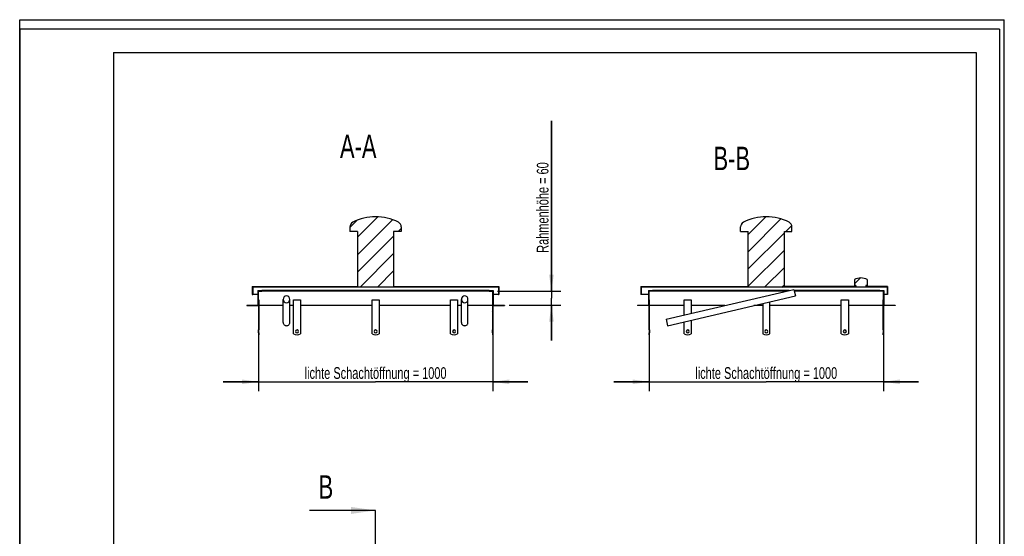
# Model space of a CAD drawing. Header units: millimetres. Extents: x 0 to 4200, y 0 to 5940.
# Tile 3 of 3: x 0 to 4200, y 3736 to 5940. Entities that reach past the tile are written whole.
import ezdxf

# ---------------------------------------------------------------- set-up
doc = ezdxf.new("R2010")
doc.units = ezdxf.units.MM
doc.header["$LTSCALE"] = 387.2
doc.linetypes.add('PHANTOM', pattern=[0.8, 0.45, -0.05, 0.1, -0.05, 0.1, -0.05])
doc.layers.get('0').update_dxf_attribs({"linetype": 'CONTINUOUS'})
for name, color, linetype in [('_2D-BEM', 7, 'CONTINUOUS'), ('_ACHSEN', 7, 'CONTINUOUS'), ('_ZEICHNUNGSELEM', 7, 'CONTINUOUS'), ('HATCHING_BL1', 7, 'CONTINUOUS')]:
    doc.layers.add(name, color=color, linetype=linetype)
doc.styles.get("Standard").update_dxf_attribs({"font": 'txt', "width": 0.7})
doc.dimstyles.new('DIMSTYLE_1', dxfattribs={"dimtxt": 50, "dimasz": 70, "dimexe": 2, "dimexo": 1, "dimtad": 1, "dimdec": 1, "dimtxsty": 'Standard', "dimblk": '_FILLED', "dimblk1": '_FILLED', "dimblk2": '_FILLED', "dimcen": 0.09, "dimadec": 1, "dimazin": 2, "dimtp": 0.8, "dimtm": 0.8, "dimtfac": 1, "dimtdec": 1, "dimtofl": 0, "dimtmove": 0, "dimatfit": 3, "dimldrblk": '_FILLED', "dimfxl": 1, "dimtolj": 1, "dimarcsym": 0})
doc.dimstyles.new('DIMSTYLE_3', dxfattribs={"dimtxt": 50, "dimasz": 70, "dimexe": 2, "dimexo": 1, "dimtad": 1, "dimdec": 1, "dimtxsty": 'Standard', "dimblk": '_FILLED', "dimblk1": '_FILLED', "dimblk2": '_FILLED', "dimcen": 0.09, "dimadec": 1, "dimazin": 2, "dimtp": 0.3, "dimtm": 0.3, "dimtfac": 1, "dimtdec": 1, "dimtofl": 0, "dimtmove": 0, "dimatfit": 3, "dimldrblk": '_FILLED', "dimfxl": 1, "dimtolj": 1, "dimarcsym": 0})
doc.dimstyles.get("Standard").update_dxf_attribs({"dimtxt": 50, "dimasz": 70, "dimexe": 2, "dimexo": 1, "dimtad": 1, "dimdec": 1, "dimtxsty": 'Standard', "dimblk": '_FILLED', "dimblk1": '_FILLED', "dimblk2": '_FILLED', "dimcen": 0.09, "dimadec": 1, "dimazin": 2, "dimtol": 1, "dimtp": 0.1, "dimtm": 0.1, "dimtfac": 1, "dimtdec": 1, "dimtofl": 0, "dimtmove": 0, "dimatfit": 3, "dimldrblk": '_FILLED', "dimfxl": 1, "dimtolj": 1, "dimarcsym": 0})

# ---------------------------------------------------------------- blocks, each defined once
blk = doc.blocks.new('_FILLED')
at = {"color": 0, "linetype": 'ByBlock'}
blk.add_solid([(0, 0), (-1, 0.1428571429), (-1, -0.1428571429)], dxfattribs=at)
blk = doc.blocks.new('*D2')
at = {"layer": '_2D-BEM', "color": 2, "linetype": 'Continuous', "transparency": 16777216}
for p, q in [((1018.2002567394, 4699.9332477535), (1018.2002567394, 4354.9332477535)), ((2018.2002567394, 4699.9332477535), (2018.2002567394, 4354.9332477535)), ((1018.2002567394, 4394.9332477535), (868.2002567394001, 4394.9332477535)), ((868.2002567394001, 4394.9332477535), (1518.2002567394, 4394.9332477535)), ((2168.2002567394, 4394.9332477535), (1518.2002567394, 4394.9332477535)), ((2018.2002567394, 4394.9332477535), (2168.2002567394, 4394.9332477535))]:
    blk.add_line(p, q, dxfattribs=at)
at = {"layer": '_2D-BEM', "color": 2, "linetype": 'Continuous', "transparency": 16777216, "xscale": 70, "yscale": 70, "zscale": 70}
blk.add_blockref('_FILLED', (1018.2002567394, 4394.9332477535), dxfattribs=at)
at = {"layer": '_2D-BEM', "color": 2, "linetype": 'Continuous', "transparency": 16777216, "xscale": 70, "yscale": 70, "zscale": 70, "rotation": 180}
blk.add_blockref('_FILLED', (2018.2002567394, 4394.9332477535), dxfattribs=at)
at = {"layer": '_2D-BEM', "color": 2, "linetype": 'Continuous', "transparency": 16777216, "insert": (1518.2002567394, 4457.4332477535), "char_height": 50, "width": 1436.4285714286, "attachment_point": 2, "line_spacing_factor": 0.9}
blk.add_mtext('lichte Schachtöffnung = 1000', dxfattribs=at)
blk = doc.blocks.new('*D5')
at = {"layer": '_2D-BEM', "color": 2, "linetype": 'Continuous', "transparency": 16777216}
for p, q in [((2684.6790757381, 4724.9332477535), (2684.6790757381, 4354.9332477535)), ((3684.6790757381, 4724.9332477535), (3684.6790757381, 4354.9332477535)), ((2684.6790757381, 4394.9332477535), (2534.6790757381, 4394.9332477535)), ((2534.6790757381, 4394.9332477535), (3184.6790757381, 4394.9332477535)), ((3834.6790757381, 4394.9332477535), (3184.6790757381, 4394.9332477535)), ((3684.6790757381, 4394.9332477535), (3834.6790757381, 4394.9332477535))]:
    blk.add_line(p, q, dxfattribs=at)
at = {"layer": '_2D-BEM', "color": 2, "linetype": 'Continuous', "transparency": 16777216, "xscale": 70, "yscale": 70, "zscale": 70}
blk.add_blockref('_FILLED', (2684.6790757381, 4394.9332477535), dxfattribs=at)
at = {"layer": '_2D-BEM', "color": 2, "linetype": 'Continuous', "transparency": 16777216, "xscale": 70, "yscale": 70, "zscale": 70, "rotation": 180}
blk.add_blockref('_FILLED', (3684.6790757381, 4394.9332477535), dxfattribs=at)
at = {"layer": '_2D-BEM', "color": 2, "linetype": 'Continuous', "transparency": 16777216, "insert": (3184.6790757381, 4457.4332477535), "char_height": 50, "width": 1436.4285714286, "attachment_point": 2, "line_spacing_factor": 0.9}
blk.add_mtext('lichte Schachtöffnung = 1000', dxfattribs=at)
blk = doc.blocks.new('*D6')
at = {"layer": '_2D-BEM', "color": 2, "linetype": 'Continuous', "transparency": 16777216}
for p, q in [((2268.2002567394, 4781.9332477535), (2268.2002567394, 5508.9076838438)), ((2268.2002567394, 5508.9076838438), (2268.2002567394, 4751.9332477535)), ((2038.2002567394, 4781.9332477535), (2308.2002567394, 4781.9332477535)), ((2268.2002567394, 4571.9332477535), (2268.2002567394, 4751.9332477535)), ((2088.2002567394, 4721.9332477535), (2308.2002567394, 4721.9332477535)), ((2268.2002567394, 4721.9332477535), (2268.2002567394, 4571.9332477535))]:
    blk.add_line(p, q, dxfattribs=at)
at = {"layer": '_2D-BEM', "color": 2, "linetype": 'Continuous', "transparency": 16777216, "xscale": 70, "yscale": 70, "zscale": 70}
for p, rotation in [((2268.2002567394, 4781.9332477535), 270), ((2268.2002567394, 4721.9332477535), 90)]:
    blk.add_blockref('_FILLED', p, dxfattribs=dict(at, rotation=rotation))
at = {"layer": '_2D-BEM', "color": 2, "linetype": 'Continuous', "transparency": 16777216, "insert": (2205.7002567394, 4945.3362552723), "char_height": 50, "width": 845.3571428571, "attachment_point": 1, "rotation": 90, "line_spacing_factor": 0.9}
blk.add_mtext('Rahmenhöhe = 60', dxfattribs=at)
blk = doc.blocks.new('XSEC_FILLED')
at = {"color": 0, "linetype": 'ByBlock'}
blk.add_solid([(0, 0), (-1, 0.1428571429), (-1, -0.1428571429)], dxfattribs=at)
blk = doc.blocks.new('HATCHING_BL1', base_point=(1376.9198705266, 3027.5840507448))
at = {"layer": 'HATCHING_BL1', "color": 7, "linetype": 'PHANTOM'}
for p, q in [((1518.2002567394, 3747.4356494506), (1518.2002567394, 3846.1964056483)), ((1518.2002567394, 2451.7431406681), (1518.2002567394, 3747.4356494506)), ((1518.2002567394, 2208.9716958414), (1518.2002567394, 2295.5798544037))]:
    blk.add_line(p, q, dxfattribs=at)
at = {"layer": 'HATCHING_BL1', "color": 7, "linetype": 'Continuous', "char_height": 100, "width": 117.8571428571, "attachment_point": 1, "line_spacing_factor": 0.9}
for insert in [(1274.9251985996, 3996.1964056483), (1274.9251985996, 2158.9716958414)]:
    blk.add_mtext('B', dxfattribs=dict(at, insert=insert))
at = {"layer": 'HATCHING_BL1', "color": 7, "linetype": 'Continuous'}
for points in [[(1518.2002567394, 3846.1964056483), (1235.6394843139, 3846.1964056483)], [(1518.2002567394, 2208.9716958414), (1235.6394843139, 2208.9716958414)]]:
    blk.add_leader(points, dimstyle='Standard', override={"dimasz": 105, "dimtad": 0, "dimldrblk": 'XSEC_FILLED'}, dxfattribs=at)

msp = doc.modelspace()

# ---------------------------------------------------------------- hatches: boundary and pattern name
at = {"linetype": 'Continuous'}
h = msp.add_hatch(dxfattribs=at)
h.set_pattern_fill('A', color=2, scale=52.59786595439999, angle=45, style=0, pattern_type=0)
h.set_pattern_definition([(45, (0, 0), (-37.1923076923, 37.1923076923), [])])
edge = h.paths.add_edge_path()
edge.add_line((968.2002567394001, 4719.9332477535), (1018.2002567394, 4719.9332477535))
edge.add_line((968.2002567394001, 4721.9332477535), (968.2002567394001, 4719.9332477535))
edge.add_line((968.2002567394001, 4721.9332477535), (1016.2002567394, 4721.9332477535))
edge.add_line((1016.2002567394, 4783.9332477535), (1016.2002567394, 4721.9332477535))
edge.add_line((1016.2002567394, 4783.9332477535), (1033.2002567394, 4783.9332477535))
edge.add_line((1033.2002567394, 4781.9332477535), (1033.2002567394, 4783.9332477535))
edge.add_line((1018.2002567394, 4781.9332477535), (1033.2002567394, 4781.9332477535))
edge.add_line((1018.2002567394, 4744.9332477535), (1018.2002567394, 4781.9332477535))
edge.add_line((1018.2002567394, 4744.9332477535), (1020.2002567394, 4744.9332477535))
edge.add_line((1020.2002567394, 4744.9332477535), (1020.2002567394, 4616.4332477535))
edge.add_line((1020.2002567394, 4616.4332477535), (1018.2002567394, 4616.4332477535))
edge.add_line((1018.2002567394, 4719.9332477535), (1018.2002567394, 4616.4332477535))
edge = h.paths.add_edge_path()
edge.add_line((2018.2002567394, 4719.9332477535), (2068.2002567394, 4719.9332477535))
edge.add_line((2018.2002567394, 4719.9332477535), (2018.2002567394, 4616.4332477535))
edge.add_line((2018.2002567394, 4616.4332477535), (2016.2002567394, 4616.4332477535))
edge.add_line((2016.2002567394, 4744.9332477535), (2016.2002567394, 4616.4332477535))
edge.add_line((2018.2002567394, 4744.9332477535), (2016.2002567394, 4744.9332477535))
edge.add_line((2018.2002567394, 4744.9332477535), (2018.2002567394, 4781.9332477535))
edge.add_line((2003.2002567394, 4781.9332477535), (2018.2002567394, 4781.9332477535))
edge.add_line((2003.2002567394, 4781.9332477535), (2003.2002567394, 4783.9332477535))
edge.add_line((2003.2002567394, 4783.9332477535), (2020.2002567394, 4783.9332477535))
edge.add_line((2020.2002567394, 4783.9332477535), (2020.2002567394, 4721.9332477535))
edge.add_line((2020.2002567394, 4721.9332477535), (2068.2002567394, 4721.9332477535))
edge.add_line((2068.2002567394, 4721.9332477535), (2068.2002567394, 4719.9332477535))
edge = h.paths.add_edge_path()
edge.add_line((992.2002567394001, 4766.9332477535), (994.2002567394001, 4766.9332477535))
edge.add_line((992.2002567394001, 4800.9332477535), (992.2002567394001, 4766.9332477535))
edge.add_line((992.2002567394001, 4800.9332477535), (1441.2002567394, 4800.9332477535))
edge.add_line((1441.2002567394, 5036.3230634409), (1441.2002567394, 4800.9332477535))
edge.add_line((1441.2002567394, 5036.3230634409), (1408.7002567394, 5036.3230634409))
edge.add_line((1408.7002567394, 5056.3230634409), (1408.7002567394, 5036.3230634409))
edge.add_arc((1430.6002567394, 5056.3230634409), 21.9, 116.4945026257, 180)
edge.add_arc((1518.5735322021, 4879.833565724), 219.1, 90.097613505, 116.4945026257)
edge.add_arc((1517.8269812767, 4879.833565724), 219.1, 63.50549737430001, 89.902386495)
edge.add_arc((1605.8002567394, 5056.3230634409), 21.9, 0, 63.50549737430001)
edge.add_line((1627.7002567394, 5056.3230634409), (1627.7002567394, 5036.3230634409))
edge.add_line((1627.7002567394, 5036.3230634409), (1595.2002567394, 5036.3230634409))
edge.add_line((1595.2002567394, 5036.3230634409), (1595.2002567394, 4800.9332477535))
edge.add_line((1595.2002567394, 4800.9332477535), (2044.2002567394, 4800.9332477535))
edge.add_line((2044.2002567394, 4800.9332477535), (2044.2002567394, 4766.9332477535))
edge.add_line((2042.2002567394, 4766.9332477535), (2044.2002567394, 4766.9332477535))
edge.add_line((2042.2002567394, 4798.9332477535), (2042.2002567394, 4766.9332477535))
edge.add_line((2042.2002567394, 4798.9332477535), (994.2002567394, 4798.9332477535))
edge.add_line((994.2002567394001, 4798.9332477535), (994.2002567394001, 4766.9332477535))
edge = h.paths.add_edge_path()
edge.add_spline(control_points=[(1138.2002567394, 4732.3618293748), (1138.4778779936, 4732.3618293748), (1139.0320663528, 4732.3787541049), (1139.861457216, 4732.4548500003), (1140.6851440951, 4732.5814581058), (1141.5006770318, 4732.758248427), (1142.305246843, 4732.9847555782), (1143.0961460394, 4733.2603743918), (1143.8706478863, 4733.5843545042), (1144.626049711, 4733.9557976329), (1145.3596629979, 4734.373649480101), (1146.0688249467, 4734.8366939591), (1146.7509114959, 4735.3435512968), (1147.4033407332, 4735.8926686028), (1148.0235882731, 4736.4823172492), (1148.6092033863, 4737.1105932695), (1149.1578180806, 4737.775410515), (1149.6671668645, 4738.4745042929), (1150.1351038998, 4739.205435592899), (1150.5596168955, 4739.9655908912), (1150.9388476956, 4740.7521937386), (1151.2711085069, 4741.5623141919), (1151.5548971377, 4742.392877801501), (1151.7889142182, 4743.2406847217), (1151.9720759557, 4744.1024249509), (1152.1035260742, 4744.9746963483), (1152.1826460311, 4745.8540285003), (1152.2090616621, 4746.7369030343), (1152.1826477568, 4747.6197777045), (1152.1035294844, 4748.4991102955), (1151.9720809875, 4749.3713823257), (1151.7889207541, 4750.233123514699), (1151.5549050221, 4751.080931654), (1151.2711176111, 4751.9114965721), (1150.938857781, 4752.7216186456), (1150.5596277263, 4753.5082232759), (1150.135115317, 4754.268380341), (1149.6671785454, 4754.9993136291), (1149.1578297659, 4755.6984094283), (1148.6092149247, 4756.3632285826), (1148.0235993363, 4756.9915065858), (1147.4033511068, 4757.5811571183), (1146.7509210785, 4758.1302761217), (1146.0688335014, 4758.6371350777), (1145.3596704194, 4759.1001809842), (1144.6260559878, 4759.5180340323), (1143.8706529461, 4759.8894781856), (1143.0961499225, 4760.2134591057), (1142.3052496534, 4760.4890785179), (1141.500678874, 4760.715586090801), (1140.6851451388, 4760.8923766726), (1139.8614576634, 4761.0189849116), (1139.032066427, 4761.095080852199), (1138.477877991, 4761.1120055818), (1138.2002567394, 4761.1120055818)], knot_values=[0, 0, 0, 0, 0.0192307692, 0.0384615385, 0.05769230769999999, 0.0769230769, 0.09615384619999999, 0.1153846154, 0.1346153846, 0.1538461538, 0.1730769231, 0.1923076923, 0.2115384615, 0.2307692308, 0.25, 0.2692307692, 0.2884615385, 0.3076923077, 0.3269230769, 0.3461538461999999, 0.3653846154, 0.3846153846, 0.4038461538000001, 0.4230769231, 0.4423076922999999, 0.4615384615, 0.4807692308, 0.5, 0.5192307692, 0.5384615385, 0.5576923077, 0.5769230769, 0.5961538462, 0.6153846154, 0.6346153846, 0.6538461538, 0.6730769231, 0.6923076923, 0.7115384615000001, 0.7307692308, 0.75, 0.7692307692, 0.7884615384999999, 0.8076923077, 0.8269230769, 0.8461538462, 0.8653846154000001, 0.8846153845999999, 0.9038461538, 0.9230769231, 0.9423076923, 0.9615384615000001, 0.9807692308, 1, 1, 1, 1], degree=3, periodic=0)
edge.add_spline(control_points=[(1138.2002567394, 4761.1120055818), (1137.9226354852, 4761.1120055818), (1137.368447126, 4761.0950808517), (1136.5390562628, 4761.0189849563), (1135.7153693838, 4760.8923768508), (1134.899836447, 4760.7155865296), (1134.0952666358, 4760.489079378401), (1133.3043674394, 4760.2134605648), (1132.5298655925, 4759.8894804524), (1131.7744637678, 4759.5180373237), (1131.0408504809, 4759.1001854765), (1130.3316885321, 4758.6371409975), (1129.649601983, 4758.1302836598), (1128.9971727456, 4757.5811663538), (1128.3769252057, 4756.9915177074), (1127.7913100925, 4756.363241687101), (1127.2426953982, 4755.6984244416), (1126.7333466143, 4754.9993306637), (1126.2654095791, 4754.2683993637), (1125.8408965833, 4753.5082440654), (1125.4616657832, 4752.721641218), (1125.1294049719, 4751.9115207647), (1124.8456163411, 4751.0809571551), (1124.6115992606, 4750.2331502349), (1124.4284375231, 4749.3714100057), (1124.2969874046, 4748.4991386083), (1124.2178674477, 4747.6198064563), (1124.1914518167, 4746.7369319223), (1124.217865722, 4745.854057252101), (1124.2969839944, 4744.9747246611), (1124.4284324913, 4744.102452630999), (1124.6115927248, 4743.2407114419), (1124.8456084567, 4742.3929033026), (1125.1293958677, 4741.5623383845), (1125.4616556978, 4740.752216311), (1125.8408857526, 4739.9656116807), (1126.2653981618, 4739.2054546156), (1126.7333349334, 4738.4745213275), (1127.2426837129, 4737.7754255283), (1127.7912985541, 4737.110606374), (1128.3769141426, 4736.4823283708), (1128.997162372, 4735.8926778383), (1129.6495924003, 4735.3435588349), (1130.3316799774, 4734.8366998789), (1131.0408430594, 4734.3736539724), (1131.774457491, 4733.9558009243), (1132.5298605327, 4733.584356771), (1133.3043635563, 4733.2603758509), (1134.0952638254, 4732.9847564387), (1134.8998346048, 4732.7582488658), (1135.71536834, 4732.581458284), (1136.5390558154, 4732.454850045), (1137.3684470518, 4732.3787541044), (1137.9226354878, 4732.3618293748), (1138.2002567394, 4732.3618293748)], knot_values=[0, 0, 0, 0, 0.0192307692, 0.0384615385, 0.05769230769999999, 0.0769230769, 0.09615384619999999, 0.1153846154, 0.1346153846, 0.1538461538, 0.1730769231, 0.1923076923, 0.2115384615, 0.2307692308, 0.25, 0.2692307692, 0.2884615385, 0.3076923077, 0.3269230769, 0.3461538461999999, 0.3653846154, 0.3846153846, 0.4038461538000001, 0.4230769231, 0.4423076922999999, 0.4615384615, 0.4807692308, 0.5, 0.5192307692, 0.5384615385, 0.5576923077, 0.5769230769, 0.5961538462, 0.6153846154, 0.6346153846, 0.6538461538, 0.6730769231, 0.6923076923, 0.7115384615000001, 0.7307692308, 0.75, 0.7692307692, 0.7884615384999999, 0.8076923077, 0.8269230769, 0.8461538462, 0.8653846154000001, 0.8846153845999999, 0.9038461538, 0.9230769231, 0.9423076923, 0.9615384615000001, 0.9807692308, 1, 1, 1, 1], degree=3, periodic=0)
edge = h.paths.add_edge_path()
edge.add_spline(control_points=[(1898.2002567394, 4761.1120055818), (1897.9226354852, 4761.1120055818), (1897.368447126, 4761.0950808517), (1896.5390562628, 4761.0189849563), (1895.7153693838, 4760.8923768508), (1894.899836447, 4760.7155865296), (1894.0952666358, 4760.489079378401), (1893.3043674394, 4760.2134605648), (1892.5298655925, 4759.8894804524), (1891.7744637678, 4759.5180373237), (1891.0408504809, 4759.1001854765), (1890.3316885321, 4758.6371409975), (1889.649601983, 4758.1302836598), (1888.9971727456, 4757.5811663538), (1888.3769252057, 4756.9915177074), (1887.7913100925, 4756.363241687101), (1887.2426953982, 4755.6984244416), (1886.7333466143, 4754.9993306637), (1886.2654095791, 4754.2683993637), (1885.8408965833, 4753.5082440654), (1885.4616657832, 4752.721641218), (1885.1294049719, 4751.9115207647), (1884.8456163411, 4751.0809571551), (1884.6115992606, 4750.2331502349), (1884.4284375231, 4749.3714100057), (1884.2969874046, 4748.4991386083), (1884.2178674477, 4747.6198064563), (1884.1914518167, 4746.7369319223), (1884.217865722, 4745.854057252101), (1884.2969839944, 4744.9747246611), (1884.4284324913, 4744.102452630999), (1884.6115927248, 4743.2407114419), (1884.8456084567, 4742.3929033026), (1885.1293958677, 4741.5623383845), (1885.4616556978, 4740.752216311), (1885.8408857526, 4739.9656116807), (1886.2653981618, 4739.2054546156), (1886.7333349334, 4738.4745213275), (1887.2426837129, 4737.7754255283), (1887.7912985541, 4737.110606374), (1888.3769141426, 4736.4823283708), (1888.997162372, 4735.8926778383), (1889.6495924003, 4735.3435588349), (1890.3316799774, 4734.8366998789), (1891.0408430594, 4734.3736539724), (1891.774457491, 4733.9558009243), (1892.5298605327, 4733.584356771), (1893.3043635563, 4733.2603758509), (1894.0952638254, 4732.9847564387), (1894.8998346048, 4732.7582488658), (1895.71536834, 4732.581458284), (1896.5390558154, 4732.454850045), (1897.3684470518, 4732.3787541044), (1897.9226354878, 4732.3618293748), (1898.2002567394, 4732.3618293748)], knot_values=[0, 0, 0, 0, 0.0192307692, 0.0384615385, 0.05769230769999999, 0.0769230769, 0.09615384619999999, 0.1153846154, 0.1346153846, 0.1538461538, 0.1730769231, 0.1923076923, 0.2115384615, 0.2307692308, 0.25, 0.2692307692, 0.2884615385, 0.3076923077, 0.3269230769, 0.3461538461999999, 0.3653846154, 0.3846153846, 0.4038461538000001, 0.4230769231, 0.4423076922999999, 0.4615384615, 0.4807692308, 0.5, 0.5192307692, 0.5384615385, 0.5576923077, 0.5769230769, 0.5961538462, 0.6153846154, 0.6346153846, 0.6538461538, 0.6730769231, 0.6923076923, 0.7115384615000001, 0.7307692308, 0.75, 0.7692307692, 0.7884615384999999, 0.8076923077, 0.8269230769, 0.8461538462, 0.8653846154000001, 0.8846153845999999, 0.9038461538, 0.9230769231, 0.9423076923, 0.9615384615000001, 0.9807692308, 1, 1, 1, 1], degree=3, periodic=0)
edge.add_spline(control_points=[(1898.2002567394, 4732.3618293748), (1898.4778779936, 4732.3618293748), (1899.0320663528, 4732.3787541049), (1899.861457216, 4732.4548500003), (1900.6851440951, 4732.5814581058), (1901.5006770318, 4732.758248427), (1902.305246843, 4732.9847555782), (1903.0961460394, 4733.2603743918), (1903.8706478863, 4733.5843545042), (1904.626049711, 4733.9557976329), (1905.3596629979, 4734.373649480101), (1906.0688249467, 4734.8366939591), (1906.7509114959, 4735.3435512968), (1907.4033407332, 4735.8926686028), (1908.0235882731, 4736.4823172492), (1908.6092033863, 4737.1105932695), (1909.1578180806, 4737.775410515), (1909.6671668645, 4738.4745042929), (1910.1351038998, 4739.205435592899), (1910.5596168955, 4739.9655908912), (1910.9388476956, 4740.7521937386), (1911.2711085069, 4741.5623141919), (1911.5548971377, 4742.392877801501), (1911.7889142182, 4743.2406847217), (1911.9720759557, 4744.1024249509), (1912.1035260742, 4744.9746963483), (1912.1826460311, 4745.8540285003), (1912.2090616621, 4746.7369030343), (1912.1826477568, 4747.6197777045), (1912.1035294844, 4748.4991102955), (1911.9720809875, 4749.3713823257), (1911.7889207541, 4750.233123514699), (1911.5549050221, 4751.080931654), (1911.2711176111, 4751.9114965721), (1910.938857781, 4752.7216186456), (1910.5596277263, 4753.5082232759), (1910.135115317, 4754.268380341), (1909.6671785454, 4754.9993136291), (1909.1578297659, 4755.6984094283), (1908.6092149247, 4756.3632285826), (1908.0235993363, 4756.9915065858), (1907.4033511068, 4757.5811571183), (1906.7509210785, 4758.1302761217), (1906.0688335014, 4758.6371350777), (1905.3596704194, 4759.1001809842), (1904.6260559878, 4759.5180340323), (1903.8706529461, 4759.8894781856), (1903.0961499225, 4760.2134591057), (1902.3052496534, 4760.4890785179), (1901.500678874, 4760.715586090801), (1900.6851451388, 4760.8923766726), (1899.8614576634, 4761.0189849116), (1899.032066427, 4761.095080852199), (1898.477877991, 4761.1120055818), (1898.2002567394, 4761.1120055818)], knot_values=[0, 0, 0, 0, 0.0192307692, 0.0384615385, 0.05769230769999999, 0.0769230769, 0.09615384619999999, 0.1153846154, 0.1346153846, 0.1538461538, 0.1730769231, 0.1923076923, 0.2115384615, 0.2307692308, 0.25, 0.2692307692, 0.2884615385, 0.3076923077, 0.3269230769, 0.3461538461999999, 0.3653846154, 0.3846153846, 0.4038461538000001, 0.4230769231, 0.4423076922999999, 0.4615384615, 0.4807692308, 0.5, 0.5192307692, 0.5384615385, 0.5576923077, 0.5769230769, 0.5961538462, 0.6153846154, 0.6346153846, 0.6538461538, 0.6730769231, 0.6923076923, 0.7115384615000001, 0.7307692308, 0.75, 0.7692307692, 0.7884615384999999, 0.8076923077, 0.8269230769, 0.8461538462, 0.8653846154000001, 0.8846153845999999, 0.9038461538, 0.9230769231, 0.9423076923, 0.9615384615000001, 0.9807692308, 1, 1, 1, 1], degree=3, periodic=0)
edge = h.paths.add_edge_path()
edge.add_line((2018.2002567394, 4603.4332477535), (2018.2002567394, 4594.9332477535))
edge.add_line((2018.2002567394, 4594.9332477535), (2016.2002567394, 4594.9332477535))
edge.add_line((2016.2002567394, 4603.4332477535), (2016.2002567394, 4594.9332477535))
edge.add_line((2018.2002567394, 4603.4332477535), (2016.2002567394, 4603.4332477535))
edge = h.paths.add_edge_path()
edge.add_line((1018.2002567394, 4603.4332477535), (1018.2002567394, 4594.9332477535))
edge.add_line((1020.2002567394, 4603.4332477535), (1018.2002567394, 4603.4332477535))
edge.add_line((1020.2002567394, 4603.4332477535), (1020.2002567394, 4594.9332477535))
edge.add_line((1020.2002567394, 4594.9332477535), (1018.2002567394, 4594.9332477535))
h = msp.add_hatch(dxfattribs=at)
h.set_pattern_fill('B', color=2, scale=52.1083304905, angle=45, style=0, pattern_type=0)
h.set_pattern_definition([(45, (0, 0), (-36.8461538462, 36.8461538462), [])])
edge = h.paths.add_edge_path()
edge.add_line((3734.6790757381, 4719.9332477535), (3684.6790757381, 4719.9332477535))
edge.add_line((3684.6790757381, 4616.4332477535), (3684.6790757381, 4719.9332477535))
edge.add_line((3682.6790757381, 4616.4332477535), (3684.6790757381, 4616.4332477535))
edge.add_line((3682.6790757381, 4616.4332477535), (3682.6790757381, 4744.9332477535))
edge.add_line((3682.6790757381, 4744.9332477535), (3684.6790757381, 4744.9332477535))
edge.add_line((3684.6790757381, 4744.9332477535), (3684.6790757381, 4781.9332477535))
edge.add_line((3684.6790757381, 4781.9332477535), (3669.6790757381, 4781.9332477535))
edge.add_line((3669.6790757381, 4781.9332477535), (3669.6790757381, 4783.9332477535))
edge.add_line((3669.6790757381, 4783.9332477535), (3686.6790757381, 4783.9332477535))
edge.add_line((3686.6790757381, 4783.9332477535), (3686.6790757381, 4721.9332477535))
edge.add_line((3686.6790757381, 4721.9332477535), (3734.6790757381, 4721.9332477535))
edge.add_line((3734.6790757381, 4721.9332477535), (3734.6790757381, 4719.9332477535))
edge = h.paths.add_edge_path()
edge.add_line((2684.6790757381, 4719.9332477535), (2634.6790757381, 4719.9332477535))
edge.add_line((2634.6790757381, 4721.9332477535), (2634.6790757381, 4719.9332477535))
edge.add_line((2634.6790757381, 4721.9332477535), (2682.6790757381, 4721.9332477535))
edge.add_line((2682.6790757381, 4783.9332477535), (2682.6790757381, 4721.9332477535))
edge.add_line((2682.6790757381, 4783.9332477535), (2699.6790757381, 4783.9332477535))
edge.add_line((2699.6790757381, 4781.9332477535), (2699.6790757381, 4783.9332477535))
edge.add_line((2699.6790757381, 4781.9332477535), (2684.6790757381, 4781.9332477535))
edge.add_line((2684.6790757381, 4744.9332477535), (2684.6790757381, 4781.9332477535))
edge.add_line((2686.6790757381, 4744.9332477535), (2684.6790757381, 4744.9332477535))
edge.add_line((2686.6790757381, 4616.4332477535), (2686.6790757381, 4744.9332477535))
edge.add_line((2684.6790757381, 4616.4332477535), (2686.6790757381, 4616.4332477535))
edge.add_line((2684.6790757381, 4616.4332477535), (2684.6790757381, 4719.9332477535))
edge = h.paths.add_edge_path()
edge.add_line((3701.6790757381, 4766.9332477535), (3699.6790757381, 4766.9332477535))
edge.add_line((3699.6790757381, 4798.9332477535), (3699.6790757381, 4766.9332477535))
edge.add_line((3699.6790757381, 4798.9332477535), (2651.6790757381, 4798.9332477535))
edge.add_line((2651.6790757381, 4798.9332477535), (2651.6790757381, 4766.9332477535))
edge.add_line((2651.6790757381, 4766.9332477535), (2649.6790757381, 4766.9332477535))
edge.add_line((2649.6790757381, 4800.9332477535), (2649.6790757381, 4766.9332477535))
edge.add_line((2649.6790757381, 4800.9332477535), (3107.6790757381, 4800.9332477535))
edge.add_line((3107.6790757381, 4800.9332477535), (3107.6790757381, 5036.3230634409))
edge.add_line((3075.1790757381, 5036.3230634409), (3107.6790757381, 5036.3230634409))
edge.add_line((3075.1790757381, 5036.3230634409), (3075.1790757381, 5056.3230634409))
edge.add_arc((3097.0790757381, 5056.3230634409), 21.9, 116.4945026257, 180)
edge.add_arc((3185.0523512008, 4879.833565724), 219.1, 90.097613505, 116.4945026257)
edge.add_arc((3184.3058002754, 4879.833565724), 219.1, 63.50549737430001, 89.902386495)
edge.add_arc((3272.2790757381, 5056.3230634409), 21.9, 0, 63.50549737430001)
edge.add_line((3294.1790757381, 5036.3230634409), (3294.1790757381, 5056.3230634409))
edge.add_line((3261.6790757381, 5036.3230634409), (3294.1790757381, 5036.3230634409))
edge.add_line((3261.6790757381, 4800.9332477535), (3261.6790757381, 5036.3230634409))
edge.add_line((3566.9290757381, 4800.9332477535), (3261.6790757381, 4800.9332477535))
edge.add_line((3566.9290757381, 4805.9332477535), (3566.9290757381, 4800.9332477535))
edge.add_line((3566.9290757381, 4805.9332477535), (3560.6290757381, 4805.9332477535))
edge.add_line((3560.6290757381, 4830.9332477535), (3560.6290757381, 4805.9332477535))
edge.add_arc((3588.1290757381, 4780.4357230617), 57.5, 90, 118.5718781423)
edge.add_arc((3588.1290757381, 4780.4357230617), 57.5, 61.42812185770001, 90)
edge.add_line((3615.6290757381, 4830.9332477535), (3615.6290757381, 4805.9332477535))
edge.add_line((3615.6290757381, 4805.9332477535), (3609.3290757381, 4805.9332477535))
edge.add_line((3609.3290757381, 4805.9332477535), (3609.3290757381, 4800.9332477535))
edge.add_line((3701.6790757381, 4800.9332477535), (3609.3290757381, 4800.9332477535))
edge.add_line((3701.6790757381, 4800.9332477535), (3701.6790757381, 4766.9332477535))
edge = h.paths.add_edge_path()
edge.add_line((3684.6790757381, 4594.9332477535), (3684.6790757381, 4603.4332477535))
edge.add_line((3682.6790757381, 4594.9332477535), (3684.6790757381, 4594.9332477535))
edge.add_line((3682.6790757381, 4594.9332477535), (3682.6790757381, 4603.4332477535))
edge.add_line((3682.6790757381, 4603.4332477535), (3684.6790757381, 4603.4332477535))
edge = h.paths.add_edge_path()
edge.add_line((2684.6790757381, 4594.9332477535), (2684.6790757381, 4603.4332477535))
edge.add_line((2684.6790757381, 4603.4332477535), (2686.6790757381, 4603.4332477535))
edge.add_line((2686.6790757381, 4594.9332477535), (2686.6790757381, 4603.4332477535))
edge.add_line((2684.6790757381, 4594.9332477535), (2686.6790757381, 4594.9332477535))

# ---------------------------------------------------------------- linework, layer by layer
at = {"color": 7, "linetype": 'Continuous'}
for p, q in [((0, 5940), (4200, 5940)), ((0, 0), (0, 5940)), ((0, 5940), (4200, 5940)), ((0, 0), (0, 5940)), ((4200, 0), (4200, 5940)), ((4200, 0), (4200, 5940)), ((1408.7002567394, 5056.3230634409), (1408.7002567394, 5036.3230634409)), ((1627.7002567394, 5056.3230634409), (1627.7002567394, 5036.3230634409)), ((3075.1790757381, 5036.3230634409), (3075.1790757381, 5056.3230634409)), ((3294.1790757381, 5036.3230634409), (3294.1790757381, 5056.3230634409)), ((1441.2002567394, 5036.3230634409), (1408.7002567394, 5036.3230634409)), ((1441.2002567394, 5036.3230634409), (1441.2002567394, 4800.9332477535)), ((1627.7002567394, 5036.3230634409), (1595.2002567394, 5036.3230634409)), ((1595.2002567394, 5036.3230634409), (1595.2002567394, 4800.9332477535)), ((3075.1790757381, 5036.3230634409), (3107.6790757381, 5036.3230634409)), ((3107.6790757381, 4800.9332477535), (3107.6790757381, 5036.3230634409)), ((3261.6790757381, 5036.3230634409), (3294.1790757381, 5036.3230634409)), ((3261.6790757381, 4800.9332477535), (3261.6790757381, 5036.3230634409)), ((3560.6290757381, 4830.9332477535), (3560.6290757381, 4805.9332477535)), ((3615.6290757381, 4830.9332477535), (3615.6290757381, 4805.9332477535)), ((992.2002567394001, 4800.9332477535), (1441.2002567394, 4800.9332477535)), ((992.2002567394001, 4800.9332477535), (992.2002567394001, 4766.9332477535)), ((994.2002567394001, 4798.9332477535), (994.2002567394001, 4766.9332477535)), ((2042.2002567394, 4798.9332477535), (994.2002567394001, 4798.9332477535)), ((1595.2002567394, 4800.9332477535), (2044.2002567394, 4800.9332477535)), ((2042.2002567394, 4798.9332477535), (2042.2002567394, 4766.9332477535)), ((2044.2002567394, 4800.9332477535), (2044.2002567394, 4766.9332477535)), ((2649.6790757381, 4800.9332477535), (3107.6790757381, 4800.9332477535)), ((2649.6790757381, 4800.9332477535), (2649.6790757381, 4766.9332477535)), ((2651.6790757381, 4798.9332477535), (2651.6790757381, 4766.9332477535)), ((3699.6790757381, 4798.9332477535), (2651.6790757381, 4798.9332477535)), ((2757.5018155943, 4661.567946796), (3302.5018155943, 4788.567946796)), ((3566.9290757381, 4800.9332477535), (3261.6790757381, 4800.9332477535)), ((3302.5018155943, 4788.567946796), (3308.856335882, 4761.2985487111)), ((3566.9290757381, 4805.9332477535), (3560.6290757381, 4805.9332477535)), ((3566.9290757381, 4805.9332477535), (3566.9290757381, 4800.9332477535)), ((3615.6290757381, 4805.9332477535), (3609.3290757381, 4805.9332477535)), ((3609.3290757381, 4805.9332477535), (3609.3290757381, 4800.9332477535)), ((3701.6790757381, 4800.9332477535), (3609.3290757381, 4800.9332477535)), ((3699.6790757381, 4798.9332477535), (3699.6790757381, 4766.9332477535)), ((3701.6790757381, 4800.9332477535), (3701.6790757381, 4766.9332477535)), ((992.2002567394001, 4766.9332477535), (994.2002567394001, 4766.9332477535)), ((1016.2002567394, 4766.9332477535), (994.2002567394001, 4766.9332477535)), ((1016.2002567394, 4783.9332477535), (1033.2002567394, 4783.9332477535)), ((1016.2002567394, 4783.9332477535), (1016.2002567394, 4721.9332477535)), ((1018.2002567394, 4781.9332477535), (1033.2002567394, 4781.9332477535)), ((1018.2002567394, 4744.9332477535), (1018.2002567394, 4781.9332477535)), ((2003.2002567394, 4783.9332477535), (1033.2002567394, 4783.9332477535)), ((1033.2002567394, 4781.9332477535), (1033.2002567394, 4783.9332477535)), ((2003.2002567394, 4781.9332477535), (1033.2002567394, 4781.9332477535)), ((1124.2002567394, 4647.9332477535), (1124.2002567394, 4746.7369174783)), ((1152.2002567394, 4647.9332477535), (1152.2002567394, 4746.7369174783)), ((1884.2002567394, 4647.9332477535), (1884.2002567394, 4746.7369174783)), ((1912.2002567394, 4647.9332477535), (1912.2002567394, 4746.7369174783)), ((2003.2002567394, 4783.9332477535), (2020.2002567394, 4783.9332477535)), ((2003.2002567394, 4781.9332477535), (2003.2002567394, 4783.9332477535)), ((2003.2002567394, 4781.9332477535), (2018.2002567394, 4781.9332477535)), ((2018.2002567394, 4744.9332477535), (2018.2002567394, 4781.9332477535)), ((2020.2002567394, 4783.9332477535), (2020.2002567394, 4721.9332477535)), ((2042.2002567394, 4766.9332477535), (2020.2002567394, 4766.9332477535)), ((2042.2002567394, 4766.9332477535), (2044.2002567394, 4766.9332477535)), ((2651.6790757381, 4766.9332477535), (2649.6790757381, 4766.9332477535)), ((2682.6790757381, 4766.9332477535), (2651.6790757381, 4766.9332477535)), ((2682.6790757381, 4783.9332477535), (2699.6790757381, 4783.9332477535)), ((2682.6790757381, 4783.9332477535), (2682.6790757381, 4721.9332477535)), ((2699.6790757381, 4781.9332477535), (2684.6790757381, 4781.9332477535)), ((2684.6790757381, 4744.9332477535), (2684.6790757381, 4781.9332477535)), ((3282.6127527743, 4783.9332477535), (2699.6790757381, 4783.9332477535)), ((2699.6790757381, 4781.9332477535), (2699.6790757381, 4783.9332477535)), ((3274.0300756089, 4781.9332477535), (2699.6790757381, 4781.9332477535)), ((2763.856335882, 4634.2985487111), (3308.856335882, 4761.2985487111)), ((3669.6790757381, 4783.9332477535), (3303.5818280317, 4783.9332477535)), ((3669.6790757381, 4781.9332477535), (3304.0478830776, 4781.9332477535)), ((3669.6790757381, 4781.9332477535), (3669.6790757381, 4783.9332477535)), ((3669.6790757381, 4783.9332477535), (3686.6790757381, 4783.9332477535)), ((3684.6790757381, 4781.9332477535), (3669.6790757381, 4781.9332477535)), ((3684.6790757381, 4744.9332477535), (3684.6790757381, 4781.9332477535)), ((3686.6790757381, 4783.9332477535), (3686.6790757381, 4721.9332477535)), ((3699.6790757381, 4766.9332477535), (3686.6790757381, 4766.9332477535)), ((3701.6790757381, 4766.9332477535), (3699.6790757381, 4766.9332477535)), ((968.2002567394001, 4721.9332477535), (1016.2002567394, 4721.9332477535)), ((968.2002567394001, 4721.9332477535), (968.2002567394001, 4719.9332477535)), ((968.2002567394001, 4719.9332477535), (1018.2002567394, 4719.9332477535)), ((1018.2002567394, 4744.9332477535), (1020.2002567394, 4744.9332477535)), ((1018.2002567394, 4719.9332477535), (1018.2002567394, 4616.4332477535)), ((1020.2002567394, 4744.9332477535), (1020.2002567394, 4616.4332477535)), ((2018.2002567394, 4744.9332477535), (2016.2002567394, 4744.9332477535)), ((2016.2002567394, 4744.9332477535), (2016.2002567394, 4616.4332477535)), ((2018.2002567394, 4719.9332477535), (2068.2002567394, 4719.9332477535)), ((2018.2002567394, 4719.9332477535), (2018.2002567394, 4616.4332477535)), ((2020.2002567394, 4721.9332477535), (2068.2002567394, 4721.9332477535)), ((2068.2002567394, 4721.9332477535), (2068.2002567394, 4719.9332477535)), ((2634.6790757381, 4721.9332477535), (2682.6790757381, 4721.9332477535)), ((2634.6790757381, 4721.9332477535), (2634.6790757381, 4719.9332477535)), ((2684.6790757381, 4719.9332477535), (2634.6790757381, 4719.9332477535)), ((2686.6790757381, 4744.9332477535), (2684.6790757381, 4744.9332477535)), ((2684.6790757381, 4616.4332477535), (2684.6790757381, 4719.9332477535)), ((2686.6790757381, 4616.4332477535), (2686.6790757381, 4744.9332477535)), ((3682.6790757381, 4744.9332477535), (3684.6790757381, 4744.9332477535)), ((3682.6790757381, 4616.4332477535), (3682.6790757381, 4744.9332477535)), ((3734.6790757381, 4719.9332477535), (3684.6790757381, 4719.9332477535)), ((3684.6790757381, 4616.4332477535), (3684.6790757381, 4719.9332477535)), ((3686.6790757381, 4721.9332477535), (3734.6790757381, 4721.9332477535)), ((3734.6790757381, 4721.9332477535), (3734.6790757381, 4719.9332477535)), ((2757.5018155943, 4661.567946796), (2763.856335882, 4634.2985487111)), ((1020.2002567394, 4616.4332477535), (1018.2002567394, 4616.4332477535)), ((1018.2002567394, 4609.9332477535), (1018.2002567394, 4616.4332477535)), ((1018.2002567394, 4603.4332477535), (1018.2002567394, 4609.9332477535)), ((1020.2002567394, 4603.4332477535), (1018.2002567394, 4603.4332477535)), ((1018.2002567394, 4603.4332477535), (1018.2002567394, 4594.9332477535)), ((1020.2002567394, 4594.9332477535), (1018.2002567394, 4594.9332477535)), ((1020.2002567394, 4609.9332477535), (1020.2002567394, 4616.4332477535)), ((1020.2002567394, 4603.4332477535), (1020.2002567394, 4609.9332477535)), ((1020.2002567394, 4603.4332477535), (1020.2002567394, 4594.9332477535)), ((2018.2002567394, 4616.4332477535), (2016.2002567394, 4616.4332477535)), ((2016.2002567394, 4609.9332477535), (2016.2002567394, 4616.4332477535)), ((2016.2002567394, 4603.4332477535), (2016.2002567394, 4609.9332477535)), ((2018.2002567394, 4603.4332477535), (2016.2002567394, 4603.4332477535)), ((2016.2002567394, 4603.4332477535), (2016.2002567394, 4594.9332477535)), ((2018.2002567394, 4594.9332477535), (2016.2002567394, 4594.9332477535)), ((2018.2002567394, 4609.9332477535), (2018.2002567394, 4616.4332477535)), ((2018.2002567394, 4603.4332477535), (2018.2002567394, 4609.9332477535)), ((2018.2002567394, 4603.4332477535), (2018.2002567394, 4594.9332477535)), ((2684.6790757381, 4616.4332477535), (2686.6790757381, 4616.4332477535)), ((2684.6790757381, 4616.4332477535), (2684.6790757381, 4609.9332477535)), ((2684.6790757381, 4609.9332477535), (2684.6790757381, 4603.4332477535)), ((2684.6790757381, 4603.4332477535), (2686.6790757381, 4603.4332477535)), ((2684.6790757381, 4594.9332477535), (2684.6790757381, 4603.4332477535)), ((2684.6790757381, 4594.9332477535), (2686.6790757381, 4594.9332477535)), ((2686.6790757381, 4616.4332477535), (2686.6790757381, 4609.9332477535)), ((2686.6790757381, 4609.9332477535), (2686.6790757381, 4603.4332477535)), ((2686.6790757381, 4594.9332477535), (2686.6790757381, 4603.4332477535)), ((3682.6790757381, 4616.4332477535), (3684.6790757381, 4616.4332477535)), ((3682.6790757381, 4616.4332477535), (3682.6790757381, 4609.9332477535)), ((3682.6790757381, 4609.9332477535), (3682.6790757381, 4603.4332477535)), ((3682.6790757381, 4603.4332477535), (3684.6790757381, 4603.4332477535)), ((3682.6790757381, 4594.9332477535), (3682.6790757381, 4603.4332477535)), ((3682.6790757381, 4594.9332477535), (3684.6790757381, 4594.9332477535)), ((3684.6790757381, 4616.4332477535), (3684.6790757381, 4609.9332477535)), ((3684.6790757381, 4609.9332477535), (3684.6790757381, 4603.4332477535)), ((3684.6790757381, 4594.9332477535), (3684.6790757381, 4603.4332477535))]:
    msp.add_line(p, q, dxfattribs=at)
at = {"color": 3, "linetype": 'Continuous'}
for p, q in [((0, 5900), (0, 2970)), ((4180, 5900), (0, 5900)), ((4180, 5900), (4180, 0))]:
    msp.add_line(p, q, dxfattribs=at)
at = {"color": 5, "linetype": 'Continuous'}
for p, q in [((400, 5800), (4080, 5800)), ((400, 5800), (400, 100)), ((4080, 5800), (4080, 100))]:
    msp.add_line(p, q, dxfattribs=at)
at = {"color": 7, "linetype": 'Continuous'}
for centre, radius, start, end in [((1518.5735322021, 4879.833565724), 219.1, 90.097613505, 116.4945026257), ((1517.8269812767, 4879.833565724), 219.1, 63.50549737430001, 89.902386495), ((3185.0523512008, 4879.833565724), 219.1, 90.097613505, 116.4945026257), ((3184.3058002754, 4879.833565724), 219.1, 63.50549737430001, 89.902386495), ((1430.6002567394, 5056.3230634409), 21.9, 116.4945026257, 180), ((1605.8002567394, 5056.3230634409), 21.9, 0, 63.50549737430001), ((3097.0790757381, 5056.3230634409), 21.9, 116.4945026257, 180), ((3272.2790757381, 5056.3230634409), 21.9, 0, 63.50549737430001), ((3588.1290757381, 4780.4357230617), 57.5, 90, 118.5718781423), ((3588.1290757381, 4780.4357230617), 57.5, 61.42812185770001, 90)]:
    msp.add_arc(centre, radius, start, end, dxfattribs=at)
for centre, start_param, end_param in [((1138.2002567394, 4746.7369174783), 0, 1.5707963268), ((1138.2002567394, 4746.7369174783), 1.5707963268, 3.1415926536), ((1138.2002567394, 4746.7369174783), 4.7123889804, 6.2831853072), ((1138.2002567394, 4746.7369174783), 3.1415926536, 4.7123889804), ((1898.2002567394, 4746.7369174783), 0, 1.5707963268), ((1898.2002567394, 4746.7369174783), 1.5707963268, 3.1415926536), ((1898.2002567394, 4746.7369174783), 4.7123889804, 6.2831853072), ((1898.2002567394, 4746.7369174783), 3.1415926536, 4.7123889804)]:
    msp.add_ellipse(centre, major_axis=(0, 14.3750881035), ratio=0.9739070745, start_param=start_param, end_param=end_param, dxfattribs=at)
for points, knots in [([(1124.2002572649, 4647.9332477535), (1124.2002572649, 4646.158084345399), (1124.9356983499, 4642.554424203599), (1128.0653835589, 4638.0222246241), (1132.7175833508, 4635.0017284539), (1136.3811993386, 4634.2985487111), (1138.2002567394, 4634.2985487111)], [0, 0, 0, 0, 0.2469392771, 0.4956824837, 0.7469547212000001, 1, 1, 1, 1]), ([(1138.2002567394, 4634.2985487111), (1140.0193141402, 4634.2985487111), (1143.682930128, 4635.0017284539), (1148.3351299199, 4638.0222246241), (1151.4648151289, 4642.554424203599), (1152.200256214, 4646.158084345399), (1152.200256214, 4647.9332477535)], [0, 0, 0, 0, 0.2530452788, 0.5043175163, 0.7530607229, 1, 1, 1, 1]), ([(1884.2002572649, 4647.9332477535), (1884.2002572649, 4646.158084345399), (1884.9356983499, 4642.554424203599), (1888.0653835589, 4638.0222246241), (1892.7175833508, 4635.0017284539), (1896.3811993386, 4634.2985487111), (1898.2002567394, 4634.2985487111)], [0, 0, 0, 0, 0.2469392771, 0.4956824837, 0.7469547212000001, 1, 1, 1, 1]), ([(1898.2002567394, 4634.2985487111), (1900.0193141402, 4634.2985487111), (1903.682930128, 4635.0017284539), (1908.3351299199, 4638.0222246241), (1911.4648151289, 4642.554424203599), (1912.200256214, 4646.158084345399), (1912.200256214, 4647.9332477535)], [0, 0, 0, 0, 0.2530452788, 0.5043175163, 0.7530607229, 1, 1, 1, 1])]:
    msp.add_open_spline(points, degree=3, knots=knots, dxfattribs=at)
at = {"layer": '_ACHSEN', "color": 7, "linetype": 'Continuous'}
for p, q in [((1124.2002567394, 4719.9332477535), (1020.2002567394, 4719.9332477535)), ((1168.2002567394, 4719.9332477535), (1152.2002567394, 4719.9332477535)), ((1168.2002567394, 4599.9332477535), (1168.2002567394, 4744.9332477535)), ((1168.2002567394, 4744.9332477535), (1198.2002567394, 4744.9332477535)), ((1198.2002567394, 4744.9332477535), (1198.2002567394, 4599.9332477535)), ((1503.2002567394, 4719.9332477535), (1198.2002567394, 4719.9332477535)), ((1503.2002567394, 4599.9332477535), (1503.2002567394, 4744.9332477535)), ((1503.2002567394, 4744.9332477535), (1533.2002567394, 4744.9332477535)), ((1533.2002567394, 4744.9332477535), (1533.2002567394, 4599.9332477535)), ((1838.2002567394, 4719.9332477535), (1533.2002567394, 4719.9332477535)), ((1838.2002567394, 4744.9332477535), (1868.2002567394, 4744.9332477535)), ((1838.2002567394, 4599.9332477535), (1838.2002567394, 4744.9332477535)), ((1868.2002567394, 4744.9332477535), (1868.2002567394, 4599.9332477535)), ((1884.2002567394, 4719.9332477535), (1868.2002567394, 4719.9332477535)), ((2016.2002567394, 4719.9332477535), (1912.2002567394, 4719.9332477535)), ((2834.6790757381, 4719.9332477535), (2686.6790757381, 4719.9332477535)), ((2834.6790757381, 4679.5523725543), (2834.6790757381, 4744.9332477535)), ((2834.6790757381, 4744.9332477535), (2864.6790757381, 4744.9332477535)), ((2864.6790757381, 4744.9332477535), (2864.6790757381, 4686.5431982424)), ((3007.967083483, 4719.9332477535), (2864.6790757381, 4719.9332477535)), ((3169.6790757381, 4719.9332477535), (3131.3438238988, 4719.9332477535)), ((3169.6790757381, 4728.8664165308), (3169.6790757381, 4599.9332477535)), ((3199.6790757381, 4599.9332477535), (3199.6790757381, 4735.8572422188)), ((3504.6790757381, 4719.9332477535), (3199.6790757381, 4719.9332477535)), ((3504.6790757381, 4599.9332477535), (3504.6790757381, 4744.9332477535)), ((3504.6790757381, 4744.9332477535), (3534.6790757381, 4744.9332477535)), ((3534.6790757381, 4744.9332477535), (3534.6790757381, 4599.9332477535)), ((3682.6790757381, 4719.9332477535), (3534.6790757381, 4719.9332477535)), ((2834.6790757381, 4599.9332477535), (2834.6790757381, 4650.8021963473)), ((2864.6790757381, 4657.7930220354), (2864.6790757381, 4599.9332477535))]:
    msp.add_line(p, q, dxfattribs=at)
for centre, radius, start, end in [((1183.2002567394, 4619.9332477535), 25, 233.1301023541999, 306.8698976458), ((1183.2002567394, 4609.9332477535), 6.5, 0, 180), ((1183.2002567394, 4609.9332477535), 6.5, 180, 360), ((1518.2002567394, 4619.9332477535), 25, 233.1301023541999, 306.8698976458), ((1518.2002567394, 4609.9332477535), 6.5, 0, 180), ((1518.2002567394, 4609.9332477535), 6.5, 180, 360), ((1853.2002567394, 4619.9332477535), 25, 233.1301023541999, 306.8698976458), ((1853.2002567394, 4609.9332477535), 6.5, 0, 180), ((1853.2002567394, 4609.9332477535), 6.5, 180, 360), ((2849.6790757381, 4619.9332477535), 25, 233.1301023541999, 306.8698976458), ((2849.6790757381, 4609.9332477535), 6.5, 0, 180), ((2849.6790757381, 4609.9332477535), 6.5, 180, 360), ((3184.6790757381, 4619.9332477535), 25, 233.1301023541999, 306.8698976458), ((3184.6790757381, 4609.9332477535), 6.5, 0, 180), ((3184.6790757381, 4609.9332477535), 6.5, 180, 360), ((3519.6790757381, 4619.9332477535), 25, 233.1301023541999, 306.8698976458), ((3519.6790757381, 4609.9332477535), 6.5, 0, 180), ((3519.6790757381, 4609.9332477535), 6.5, 180, 360)]:
    msp.add_arc(centre, radius, start, end, dxfattribs=at)

# ---------------------------------------------------------------- block references
at = {"layer": 'HATCHING_BL1'}
msp.add_blockref('HATCHING_BL1', (1376.9198705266, 3027.5840507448), dxfattribs=at)

# ---------------------------------------------------------------- texts
at = {"layer": '_ZEICHNUNGSELEM', "color": 2, "linetype": 'Continuous', "char_height": 100, "attachment_point": 3, "line_spacing_factor": 0.9}
for s, insert, width in [('A-A', (1522.1467745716, 5449.304841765), 364.2857142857), ('B-B', (3115.5884913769, 5398.0637634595), 342.8571428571)]:
    msp.add_mtext(s, dxfattribs=dict(at, insert=insert, width=width))

# ---------------------------------------------------------------- dimensions: what is measured, and where the dimension line sits
at = {"layer": '_2D-BEM', "color": 2, "linetype": 'Continuous'}
dim = msp.add_linear_dim(base=(2268.2002567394, 4721.9332477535), p1=(2037.2002567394, 4781.9332477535), p2=(2087.2002567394, 4721.9332477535), angle=270, text='Rahmenhöhe = <>', dimstyle='DIMSTYLE_3', dxfattribs=at)
dim.commit()
dim.dimension.update_dxf_attribs({"geometry": '*D6', "text_midpoint": (2268.2002567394, 5227.121969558), "dimtype": 160})
for base, p1, p2, picture, middle in [((3684.6790757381, 4394.9332477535), (2684.6790757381, 4725.9332477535), (3684.6790757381, 4725.9332477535), '*D5', (3184.6790757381, 4394.9332477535)), ((2018.2002567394, 4394.9332477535), (1018.2002567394, 4700.9332477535), (2018.2002567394, 4700.9332477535), '*D2', (1518.2002567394, 4394.9332477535))]:
    dim = msp.add_linear_dim(base=base, p1=p1, p2=p2, text='lichte Schachtöffnung = <>', dimstyle='DIMSTYLE_1', dxfattribs=at)
    dim.commit()
    dim.dimension.update_dxf_attribs({"geometry": picture, "text_midpoint": middle, "dimtype": 160})

doc.saveas('drawing.dxf')
